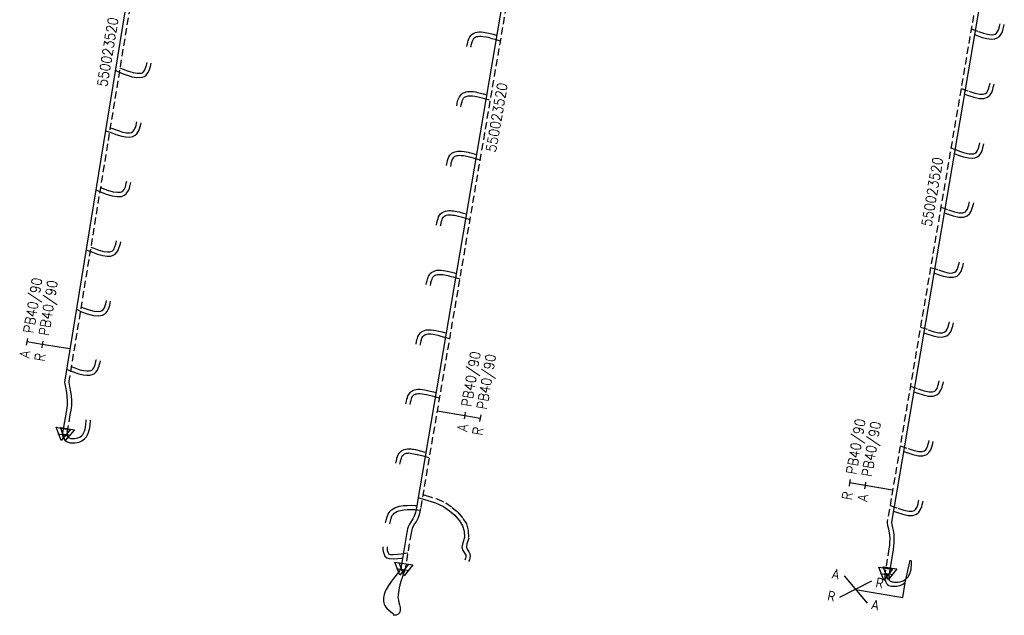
# Model space of a CAD drawing. Header units: millimetres. Extents: x 0 to 118212815, y 0 to 488348790.
# Tile 58 of 143: x 116047878 to 116135872, y 487550321 to 487603559. Entities that reach past the tile are written whole.
import ezdxf
from ezdxf.enums import TextEntityAlignment as Align

# ---------------------------------------------------------------- set-up
doc = ezdxf.new("R2010")
doc.units = ezdxf.units.MM
doc.header["$LTSCALE"] = 200
doc.linetypes.add('HIDDEN2', pattern=[4.7625, 3.175, -1.5875])
for name, color, linetype in [('WW-C-mof', 7, 'Continuous'), ('WW-C-VERLOOP', 7, 'Continuous'), ('WW-I-diam', 7, 'Continuous'), ('WW-I-info', 7, 'Continuous'), ('WW-I-leidingkruis', 7, 'Continuous'), ('WW-L-aanvoer', 3, 'Continuous'), ('WW-L-retour', 3, 'HIDDEN2')]:
    doc.layers.add(name, color=color, linetype=linetype)
doc.styles.add('DIN17', font='ROMANS.SHX', dxfattribs={"width": 0.9})
doc.styles.add('ISOCP', font='ISOCP.SHX')

# ---------------------------------------------------------------- blocks, each defined once
blk = doc.blocks.new('LR-ldkruis')
at = {"color": 0, "linetype": 'ByBlock', "lineweight": -2}
for p, q in [((2.5, 2), (-2.5, -2)), ((-2.5, 2), (2.5, -2))]:
    blk.add_line(p, q, dxfattribs=at)
at = {"color": 0, "linetype": 'ByBlock', "lineweight": -2, "style": 'ISOCP'}
for tag, p in [('*1', (-4, 2)), ('*3', (4, 2)), ('*2', (-4, -2)), ('*4', (4, -2))]:
    blk.add_attdef(tag, text='', height=1.8, dxfattribs=at).set_placement(p, align=Align.MIDDLE)
blk = doc.blocks.new('LR-DIAB2')
at = {"color": 0, "linetype": 'Continuous', "lineweight": -3}
blk.add_line((0, 5), (0, 7.8), dxfattribs=at)
at = {"color": 0, "lineweight": -3}
blk.add_line((0, 0), (0, 5), dxfattribs=at)
for points in [[(0.61, 7.8), (0, 7.8), (-0.61, 7.8)], [(0.61, 5), (0, 5), (-0.61, 5)]]:
    blk.add_lwpolyline(points, dxfattribs=at)
at = {"color": 1, "lineweight": -3, "style": 'DIN17', "width": 0.9}
for tag, p in [('*1', (-1.61, 7.8)), ('*2', (-1.61, 5.02))]:
    blk.add_attdef(tag, text='', height=1.8, dxfattribs=at).set_placement(p, align=Align.MIDDLE_RIGHT)
for tag, p in [('*11', (1.61, 7.8)), ('*12', (1.61, 5))]:
    blk.add_attdef(tag, text='', height=1.8, dxfattribs=at).set_placement(p, align=Align.MIDDLE_LEFT)
blk = doc.blocks.new('LR-DIAO2')
at = {"color": 0, "lineweight": -3}
blk.add_line((0, 0), (0, -5), dxfattribs=at)
at = {"color": 0, "linetype": 'Continuous', "lineweight": -3}
blk.add_line((0, -5), (0, -7.8), dxfattribs=at)
at = {"color": 0, "lineweight": -3}
for points in [[(0.61, -5), (0, -5), (-0.61, -5)], [(0.61, -7.8), (0, -7.8), (-0.61, -7.8)]]:
    blk.add_lwpolyline(points, dxfattribs=at)
at = {"color": 1, "lineweight": -3, "style": 'DIN17', "width": 0.9}
for tag, p in [('*1', (-1.61, -5)), ('*2', (-1.61, -7.78))]:
    blk.add_attdef(tag, text='', height=1.8, dxfattribs=at).set_placement(p, align=Align.MIDDLE_RIGHT)
for tag, p in [('*11', (1.61, -5)), ('*12', (1.61, -7.8))]:
    blk.add_attdef(tag, text='', height=1.8, dxfattribs=at).set_placement(p, align=Align.MIDDLE_LEFT)
blk = doc.blocks.new('LR-hyp')
at = {"color": 7, "linetype": 'ByBlock', "lineweight": -3, "style": 'DIN17', "width": 0.9}
blk.add_attdef('*1', text='', height=1.8, dxfattribs=at).set_placement((0, 0), align=Align.MIDDLE)
at = {"color": 7, "linetype": 'ByBlock', "lineweight": -2, "style": 'DIN17', "width": 0.9, "flags": 1}
blk.add_attdef('*2', text='', height=1.8, dxfattribs=at).set_placement((0, -5), align=Align.MIDDLE)
blk = doc.blocks.new('LR-VERL')
at = {"color": 0, "linetype": 'ByBlock', "lineweight": -2}
blk.add_lwpolyline([(1.08, 0), (-1.08, -1.25), (-1.08, 1.25)], close=True, dxfattribs=at)
blk = doc.blocks.new('LR-mof')
at = {"color": 0, "linetype": 'ByBlock', "lineweight": -2}
blk.add_line((0, -0.75), (0, 0.75), dxfattribs=at)

msp = doc.modelspace()

# ---------------------------------------------------------------- linework, layer by layer
at = {"layer": 'WW-I-info'}
for p, q in [((116126792, 487551905), (116127022, 487553229)), ((116122579, 487552636), (116126792, 487551905))]:
    msp.add_line(p, q, dxfattribs=at)
at = {"layer": 'WW-L-aanvoer'}
for p, q in [((116059333, 487616959), (116051908, 487571333)), ((116134620, 487610479), (116125792, 487558660)), ((116091767, 487609487), (116083326, 487559947)), ((116135808, 487602847), (116135872, 487603115)), ((116088108, 487602039), (116088223, 487602183)), ((116088223, 487602183), (116088324, 487602272)), ((116088324, 487602272), (116088449, 487602351)), ((116088449, 487602351), (116088604, 487602407)), ((116088604, 487602407), (116088769, 487602446)), ((116088769, 487602446), (116088952, 487602464)), ((116088952, 487602464), (116089129, 487602463)), ((116089129, 487602463), (116089325, 487602444)), ((116089325, 487602444), (116089618, 487602398)), ((116089618, 487602398), (116089819, 487602360)), ((116089819, 487602360), (116090192, 487602256)), ((116090192, 487602256), (116090449, 487602178)), ((116090449, 487602178), (116090518, 487602158)), ((116133216, 487602235), (116133443, 487602156)), ((116133443, 487602156), (116133905, 487601981)), ((116135429, 487602059), (116135562, 487602225)), ((116135562, 487602225), (116135673, 487602428)), ((116135673, 487602428), (116135743, 487602625)), ((116135743, 487602625), (116135808, 487602847)), ((116087836, 487601175), (116087892, 487601444)), ((116087892, 487601444), (116087956, 487601683)), ((116087956, 487601683), (116088017, 487601859)), ((116088017, 487601859), (116088108, 487602039)), ((116133905, 487601981), (116134308, 487601879)), ((116134308, 487601879), (116134717, 487601829)), ((116134717, 487601829), (116135022, 487601850)), ((116135022, 487601850), (116135244, 487601934)), ((116135244, 487601934), (116135429, 487602059)), ((116059565, 487599372), (116059629, 487599665)), ((116056416, 487599032), (116057034, 487598763)), ((116057034, 487598763), (116057489, 487598590)), ((116057489, 487598590), (116057944, 487598460)), ((116059035, 487598483), (116059185, 487598612)), ((116059185, 487598612), (116059341, 487598816)), ((116059341, 487598816), (116059454, 487599028)), ((116059454, 487599028), (116059565, 487599372)), ((116057944, 487598460), (116058355, 487598393)), ((116058355, 487598393), (116058818, 487598415)), ((116058818, 487598415), (116059035, 487598483)), ((116134933, 487597664), (116134964, 487597795)), ((116087259, 487596794), (116087350, 487596893)), ((116087350, 487596893), (116087424, 487596950)), ((116087424, 487596950), (116087522, 487597013)), ((116087522, 487597013), (116087647, 487597065)), ((116087647, 487597065), (116087784, 487597105)), ((116087784, 487597105), (116087912, 487597131)), ((116087912, 487597131), (116088034, 487597141)), ((116088034, 487597141), (116088206, 487597142)), ((116088206, 487597142), (116088397, 487597126)), ((116088397, 487597126), (116088602, 487597098)), ((116088602, 487597098), (116088780, 487597063)), ((116088780, 487597063), (116089068, 487596997)), ((116089068, 487596997), (116089310, 487596930)), ((116089310, 487596930), (116089613, 487596844)), ((116132308, 487596909), (116132593, 487596814)), ((116132593, 487596814), (116133146, 487596629)), ((116134383, 487596635), (116134583, 487596811)), ((116134583, 487596811), (116134742, 487597042)), ((116134742, 487597042), (116134844, 487597328)), ((116134844, 487597328), (116134890, 487597497)), ((116134890, 487597497), (116134933, 487597664)), ((116086930, 487595846), (116086966, 487596022)), ((116086966, 487596022), (116086986, 487596126)), ((116086986, 487596126), (116087044, 487596362)), ((116087044, 487596362), (116087093, 487596497)), ((116087093, 487596497), (116087174, 487596673)), ((116087174, 487596673), (116087259, 487596794)), ((116133146, 487596629), (116133642, 487596519)), ((116133642, 487596519), (116134048, 487596526)), ((116134048, 487596526), (116134383, 487596635)), ((116058654, 487594005), (116058695, 487594212)), ((116058695, 487594212), (116058724, 487594347)), ((116055536, 487593624), (116056054, 487593463)), ((116056054, 487593463), (116056474, 487593310)), ((116056474, 487593310), (116057007, 487593150)), ((116058200, 487593240), (116058335, 487593363)), ((116058335, 487593363), (116058441, 487593491)), ((116058441, 487593491), (116058530, 487593665)), ((116058530, 487593665), (116058580, 487593795)), ((116058580, 487593795), (116058654, 487594005)), ((116057007, 487593150), (116057367, 487593078)), ((116057367, 487593078), (116057725, 487593064)), ((116057725, 487593064), (116058000, 487593126)), ((116058000, 487593126), (116058200, 487593240)), ((116133964, 487592079), (116134056, 487592467)), ((116086332, 487591447), (116086413, 487591541)), ((116086413, 487591541), (116086506, 487591621)), ((116086506, 487591621), (116086615, 487591694)), ((116086615, 487591694), (116086773, 487591757)), ((116086773, 487591757), (116086906, 487591791)), ((116086906, 487591791), (116087037, 487591809)), ((116087037, 487591809), (116087175, 487591818)), ((116087175, 487591818), (116087341, 487591813)), ((116087341, 487591813), (116087585, 487591789)), ((116087585, 487591789), (116087766, 487591761)), ((116087766, 487591761), (116087944, 487591719)), ((116087944, 487591719), (116088049, 487591691)), ((116088049, 487591691), (116088292, 487591627)), ((116088292, 487591627), (116088500, 487591572)), ((116088500, 487591572), (116088705, 487591517)), ((116131401, 487591582), (116131449, 487591564)), ((116131449, 487591564), (116131847, 487591426)), ((116133656, 487591457), (116133807, 487591652)), ((116133807, 487591652), (116133902, 487591853)), ((116133902, 487591853), (116133964, 487592079)), ((116086023, 487590522), (116086055, 487590688)), ((116086055, 487590688), (116086073, 487590789)), ((116086073, 487590789), (116086116, 487590959)), ((116086116, 487590959), (116086181, 487591162)), ((116086181, 487591162), (116086241, 487591300)), ((116086241, 487591300), (116086332, 487591447)), ((116131847, 487591426), (116132225, 487591297)), ((116132225, 487591297), (116132672, 487591198)), ((116132672, 487591198), (116132996, 487591181)), ((116132996, 487591181), (116133246, 487591211)), ((116133246, 487591211), (116133467, 487591311)), ((116133467, 487591311), (116133656, 487591457)), ((116057775, 487588879), (116057815, 487589020)), ((116054679, 487588361), (116055090, 487588162)), ((116055090, 487588162), (116055595, 487587974)), ((116057405, 487587990), (116057527, 487588165)), ((116057527, 487588165), (116057617, 487588327)), ((116057617, 487588327), (116057681, 487588495)), ((116057681, 487588495), (116057724, 487588654)), ((116057724, 487588654), (116057775, 487588879)), ((116055595, 487587974), (116056146, 487587810)), ((116056146, 487587810), (116056583, 487587751)), ((116056583, 487587751), (116056962, 487587760)), ((116056962, 487587760), (116057241, 487587864)), ((116057241, 487587864), (116057405, 487587990)), ((116133104, 487587058), (116133134, 487587189)), ((116085497, 487586206), (116085630, 487586319)), ((116085630, 487586319), (116085774, 487586397)), ((116085774, 487586397), (116085931, 487586454)), ((116085931, 487586454), (116086086, 487586481)), ((116086086, 487586481), (116086227, 487586490)), ((116086227, 487586490), (116086369, 487586494)), ((116086369, 487586494), (116086498, 487586487)), ((116086498, 487586487), (116086639, 487586471)), ((116086639, 487586471), (116086802, 487586449)), ((116086802, 487586449), (116086937, 487586420)), ((116086937, 487586420), (116087153, 487586372)), ((116087153, 487586372), (116087425, 487586304)), ((116087425, 487586304), (116087656, 487586235)), ((116130500, 487586295), (116130763, 487586208)), ((116132753, 487586205), (116132912, 487586436)), ((116132912, 487586436), (116133014, 487586722)), ((116133014, 487586722), (116133061, 487586891)), ((116133061, 487586891), (116133104, 487587058)), ((116085116, 487585202), (116085166, 487585438)), ((116085166, 487585438), (116085212, 487585638)), ((116085212, 487585638), (116085262, 487585800)), ((116085262, 487585800), (116085317, 487585936)), ((116085317, 487585936), (116085395, 487586087)), ((116085395, 487586087), (116085497, 487586206)), ((116087656, 487586235), (116087798, 487586194)), ((116130763, 487586208), (116131316, 487586023)), ((116131316, 487586023), (116131812, 487585913)), ((116131812, 487585913), (116132218, 487585920)), ((116132218, 487585920), (116132553, 487586029)), ((116132553, 487586029), (116132753, 487586205)), ((116056878, 487583557), (116056910, 487583706)), ((116053804, 487582984), (116054381, 487582773)), ((116054381, 487582773), (116054842, 487582610)), ((116056412, 487582614), (116056590, 487582807)), ((116056590, 487582807), (116056672, 487582954)), ((116056672, 487582954), (116056751, 487583130)), ((116056751, 487583130), (116056826, 487583380)), ((116056826, 487583380), (116056878, 487583557)), ((116054842, 487582610), (116055302, 487582468)), ((116055302, 487582468), (116055688, 487582414)), ((116055688, 487582414), (116055980, 487582419)), ((116055980, 487582419), (116056183, 487582473)), ((116056183, 487582473), (116056412, 487582614)), ((116084680, 487580969), (116084846, 487581064)), ((116084846, 487581064), (116084972, 487581114)), ((116084972, 487581114), (116085166, 487581160)), ((116085166, 487581160), (116085375, 487581178)), ((116085375, 487581178), (116085534, 487581174)), ((116085534, 487581174), (116085758, 487581150)), ((116085758, 487581150), (116085923, 487581121)), ((116085923, 487581121), (116086216, 487581059)), ((116086216, 487581059), (116086511, 487580985)), ((116086511, 487580985), (116086711, 487580929)), ((116131848, 487580825), (116132008, 487581055)), ((116132008, 487581055), (116132110, 487581341)), ((116132110, 487581341), (116132156, 487581511)), ((116132156, 487581511), (116132199, 487581677)), ((116132199, 487581677), (116132230, 487581808)), ((116084243, 487580041), (116084262, 487580133)), ((116084262, 487580133), (116084319, 487580355)), ((116084319, 487580355), (116084373, 487580510)), ((116084373, 487580510), (116084427, 487580649)), ((116084427, 487580649), (116084487, 487580758)), ((116084487, 487580758), (116084572, 487580864)), ((116084572, 487580864), (116084680, 487580969)), ((116086711, 487580929), (116086893, 487580880)), ((116129584, 487580919), (116129859, 487580827)), ((116129859, 487580827), (116130412, 487580642)), ((116130412, 487580642), (116130908, 487580532)), ((116130908, 487580532), (116131314, 487580539)), ((116131314, 487580539), (116131649, 487580648)), ((116131649, 487580648), (116131848, 487580825)), ((116084211, 487579876), (116084243, 487580041)), ((116055941, 487578054), (116056004, 487578388)), ((116052943, 487577693), (116053402, 487577461)), ((116053402, 487577461), (116053893, 487577280)), ((116055541, 487577308), (116055696, 487577475)), ((116055696, 487577475), (116055791, 487577659)), ((116055791, 487577659), (116055874, 487577870)), ((116055874, 487577870), (116055941, 487578054)), ((116053893, 487577280), (116054466, 487577129)), ((116054466, 487577129), (116054921, 487577079)), ((116054921, 487577079), (116055278, 487577146)), ((116055278, 487577146), (116055541, 487577308)), ((116083772, 487575646), (116083903, 487575729)), ((116083903, 487575729), (116084050, 487575791)), ((116084050, 487575791), (116084198, 487575828)), ((116084198, 487575828), (116084360, 487575847)), ((116084360, 487575847), (116084497, 487575851)), ((116084497, 487575851), (116084644, 487575845)), ((116084644, 487575845), (116084891, 487575817)), ((116084891, 487575817), (116085059, 487575787)), ((116085059, 487575787), (116085349, 487575722)), ((116085349, 487575722), (116085622, 487575650)), ((116130950, 487575485), (116131109, 487575716)), ((116131109, 487575716), (116131211, 487576002)), ((116131211, 487576002), (116131258, 487576171)), ((116131258, 487576171), (116131301, 487576338)), ((116131301, 487576338), (116131331, 487576469)), ((116083353, 487574796), (116083384, 487574946)), ((116083384, 487574946), (116083417, 487575064)), ((116083417, 487575064), (116083471, 487575231)), ((116083471, 487575231), (116083524, 487575339)), ((116083524, 487575339), (116083598, 487575461)), ((116083598, 487575461), (116083688, 487575577)), ((116083688, 487575577), (116083772, 487575646)), ((116085622, 487575650), (116085935, 487575556)), ((116085935, 487575556), (116085984, 487575542)), ((116128675, 487575583), (116128960, 487575488)), ((116128960, 487575488), (116129513, 487575303)), ((116129513, 487575303), (116130009, 487575193)), ((116130009, 487575193), (116130415, 487575200)), ((116130415, 487575200), (116130750, 487575309)), ((116130750, 487575309), (116130950, 487575485)), ((116083303, 487574555), (116083353, 487574796)), ((116055094, 487573050), (116055097, 487573060)), ((116052070, 487572325), (116052321, 487572204)), ((116052321, 487572204), (116052666, 487572077)), ((116054695, 487572058), (116054824, 487572232)), ((116054824, 487572232), (116054904, 487572401)), ((116054904, 487572401), (116054987, 487572624)), ((116054987, 487572624), (116055023, 487572768)), ((116055023, 487572768), (116055060, 487572908)), ((116055060, 487572908), (116055094, 487573050)), ((116051908, 487571333), (116051892, 487571119)), ((116052666, 487572077), (116053156, 487571908)), ((116053156, 487571908), (116053554, 487571818)), ((116053554, 487571818), (116053869, 487571779)), ((116053869, 487571779), (116054145, 487571786)), ((116054145, 487571786), (116054361, 487571832)), ((116054361, 487571832), (116054545, 487571917)), ((116054545, 487571917), (116054695, 487572058)), ((116051892, 487571119), (116051929, 487570870)), ((116051929, 487570870), (116051965, 487570706)), ((116051965, 487570706), (116052058, 487570226)), ((116083004, 487570405), (116083161, 487570472)), ((116083161, 487570472), (116083300, 487570505)), ((116083300, 487570505), (116083470, 487570525)), ((116083470, 487570525), (116083654, 487570528)), ((116083654, 487570528), (116083886, 487570504)), ((116083886, 487570504), (116084097, 487570470)), ((116084097, 487570470), (116084312, 487570426)), ((116084312, 487570426), (116084549, 487570369)), ((116130045, 487570201), (116130205, 487570432)), ((116130205, 487570432), (116130307, 487570718)), ((116130307, 487570718), (116130353, 487570887)), ((116130353, 487570887), (116130396, 487571054)), ((116130396, 487571054), (116130426, 487571185)), ((116052058, 487570226), (116052102, 487569919)), ((116052102, 487569919), (116052125, 487569458)), ((116082443, 487569462), (116082484, 487569632)), ((116082484, 487569632), (116082523, 487569777)), ((116082523, 487569777), (116082580, 487569928)), ((116082580, 487569928), (116082640, 487570051)), ((116082640, 487570051), (116082703, 487570149)), ((116082703, 487570149), (116082771, 487570235)), ((116082771, 487570235), (116082876, 487570329)), ((116082876, 487570329), (116083004, 487570405)), ((116084549, 487570369), (116084849, 487570294)), ((116084849, 487570294), (116085078, 487570228)), ((116127775, 487570297), (116128056, 487570204)), ((116128056, 487570204), (116128608, 487570019)), ((116128608, 487570019), (116129104, 487569909)), ((116129104, 487569909), (116129511, 487569916)), ((116129511, 487569916), (116129845, 487570025)), ((116129845, 487570025), (116130045, 487570201)), ((116052088, 487568842), (116051995, 487568296)), ((116052116, 487569131), (116052088, 487568842)), ((116052125, 487569458), (116052116, 487569131)), ((116082397, 487569230), (116082443, 487569462)), ((116051995, 487568296), (116051667, 487566486)), ((116054091, 487566871), (116054141, 487567090)), ((116054141, 487567090), (116054162, 487567353)), ((116054162, 487567353), (116054195, 487567699)), ((116054195, 487567699), (116054198, 487567764)), ((116051667, 487566486), (116051666, 487566481)), ((116051666, 487566481), (116051769, 487566188)), ((116051769, 487566188), (116051916, 487565979)), ((116053440, 487565925), (116053682, 487566091)), ((116053682, 487566091), (116053846, 487566274)), ((116053846, 487566274), (116053933, 487566443)), ((116053933, 487566443), (116054034, 487566657)), ((116054034, 487566657), (116054091, 487566871)), ((116051916, 487565979), (116052132, 487565825)), ((116052132, 487565825), (116052388, 487565752)), ((116052388, 487565752), (116052620, 487565734)), ((116052620, 487565734), (116052821, 487565739)), ((116052821, 487565739), (116053186, 487565810)), ((116053186, 487565810), (116053440, 487565925)), ((116082111, 487565086), (116082250, 487565143)), ((116082250, 487565143), (116082377, 487565175)), ((116082377, 487565175), (116082535, 487565200)), ((116082535, 487565200), (116082665, 487565210)), ((116082665, 487565210), (116082851, 487565198)), ((116082851, 487565198), (116082979, 487565181)), ((116082979, 487565181), (116083068, 487565168)), ((116083068, 487565168), (116083253, 487565138)), ((116083253, 487565138), (116083992, 487564946)), ((116129298, 487565099), (116129400, 487565385)), ((116129400, 487565385), (116129446, 487565554)), ((116129446, 487565554), (116129489, 487565721)), ((116129489, 487565721), (116129519, 487565852)), ((116081539, 487564143), (116081580, 487564312)), ((116081580, 487564312), (116081597, 487564379)), ((116081597, 487564379), (116081640, 487564508)), ((116081640, 487564508), (116081698, 487564657)), ((116081698, 487564657), (116081740, 487564729)), ((116081740, 487564729), (116081791, 487564819)), ((116081791, 487564819), (116081899, 487564943)), ((116081899, 487564943), (116081989, 487565017)), ((116081989, 487565017), (116082111, 487565086)), ((116083992, 487564946), (116084169, 487564895)), ((116126866, 487564965), (116127149, 487564871)), ((116127149, 487564871), (116127702, 487564686)), ((116127702, 487564686), (116128197, 487564576)), ((116128197, 487564576), (116128604, 487564583)), ((116128604, 487564583), (116128939, 487564692)), ((116128939, 487564692), (116129138, 487564868)), ((116129138, 487564868), (116129298, 487565099)), ((116081490, 487563907), (116081515, 487564029)), ((116081515, 487564029), (116081539, 487564143)), ((116083479, 487560840), (116084066, 487560680)), ((116081248, 487559841), (116081412, 487559939)), ((116081412, 487559939), (116081634, 487560019)), ((116081634, 487560019), (116081821, 487560072)), ((116081821, 487560072), (116082164, 487560140)), ((116082164, 487560140), (116082508, 487560150)), ((116082508, 487560150), (116082916, 487560154)), ((116082916, 487560154), (116083196, 487560145)), ((116083196, 487560145), (116083358, 487560134)), ((116083326, 487559947), (116083247, 487559523)), ((116084066, 487560680), (116085042, 487560365)), ((116085042, 487560365), (116085758, 487560032)), ((116085758, 487560032), (116086282, 487559670)), ((116128395, 487559768), (116128497, 487560054)), ((116128497, 487560054), (116128543, 487560223)), ((116128543, 487560223), (116128586, 487560390)), ((116128586, 487560390), (116128616, 487560521)), ((116080636, 487558826), (116080711, 487559117)), ((116080711, 487559117), (116080801, 487559354)), ((116080801, 487559354), (116080899, 487559514)), ((116080899, 487559514), (116080993, 487559628)), ((116080993, 487559628), (116081109, 487559749)), ((116081109, 487559749), (116081248, 487559841)), ((116083137, 487559173), (116083003, 487558930)), ((116083247, 487559523), (116083137, 487559173)), ((116086282, 487559670), (116086758, 487559261)), ((116086758, 487559261), (116087173, 487558762)), ((116125959, 487559636), (116126246, 487559540)), ((116126246, 487559540), (116126799, 487559355)), ((116126799, 487559355), (116127294, 487559245)), ((116127294, 487559245), (116127701, 487559252)), ((116127701, 487559252), (116128036, 487559361)), ((116128036, 487559361), (116128235, 487559537)), ((116128235, 487559537), (116128395, 487559768)), ((116080584, 487558585), (116080636, 487558826)), ((116082605, 487558230), (116082542, 487558048)), ((116082711, 487558454), (116082605, 487558230)), ((116082849, 487558694), (116082711, 487558454)), ((116083003, 487558930), (116082849, 487558694)), ((116087173, 487558762), (116087448, 487558324)), ((116087448, 487558324), (116087591, 487557850)), ((116125792, 487558660), (116125790, 487558599)), ((116125790, 487558599), (116125818, 487558423)), ((116125818, 487558423), (116125880, 487558132)), ((116125880, 487558132), (116125934, 487557905)), ((116082476, 487557723), (116081974, 487554686)), ((116082542, 487558048), (116082476, 487557723)), ((116087619, 487557276), (116087478, 487556803)), ((116087591, 487557850), (116087619, 487557276)), ((116125934, 487557905), (116125985, 487557556)), ((116125985, 487557556), (116126009, 487557179)), ((116080337, 487556449), (116080332, 487556228)), ((116087478, 487556803), (116087404, 487556398)), ((116087404, 487556398), (116087490, 487556099)), ((116125976, 487556516), (116125926, 487556212)), ((116125997, 487556800), (116125976, 487556516)), ((116126009, 487557179), (116125997, 487556800)), ((116080332, 487556228), (116080359, 487556021)), ((116080359, 487556021), (116080508, 487555619)), ((116080508, 487555619), (116080682, 487555458)), ((116080682, 487555458), (116080911, 487555387)), ((116082039, 487555442), (116082101, 487555452)), ((116087490, 487556099), (116087600, 487555922)), ((116087600, 487555922), (116087698, 487555791)), ((116087698, 487555791), (116087749, 487555685)), ((116087748, 487555555), (116087706, 487555417)), ((116087761, 487555620), (116087748, 487555555)), ((116087749, 487555685), (116087761, 487555620)), ((116125926, 487556212), (116125577, 487554031)), ((116080911, 487555387), (116081267, 487555363)), ((116081267, 487555363), (116081677, 487555394)), ((116081677, 487555394), (116082039, 487555442)), ((116081974, 487554686), (116081935, 487554446)), ((116087706, 487555417), (116087646, 487555264)), ((116127533, 487554403), (116127562, 487554589)), ((116127562, 487554589), (116127577, 487554770)), ((116127577, 487554770), (116127588, 487555233)), ((116081840, 487554336), (116081281, 487553613)), ((116081880, 487554381), (116081840, 487554336)), ((116081909, 487554404), (116081880, 487554381)), ((116081924, 487554421), (116081909, 487554404)), ((116081934, 487554437), (116081924, 487554421)), ((116081935, 487554446), (116081934, 487554437)), ((116125557, 487553905), (116125546, 487553769)), ((116125546, 487553769), (116125547, 487553653)), ((116125577, 487554031), (116125557, 487553905)), ((116127180, 487553665), (116127269, 487553768)), ((116127269, 487553768), (116127339, 487553872)), ((116127339, 487553872), (116127418, 487554026)), ((116127418, 487554026), (116127494, 487554239)), ((116127494, 487554239), (116127533, 487554403)), ((116080838, 487552981), (116080643, 487552627)), ((116081110, 487553381), (116080838, 487552981)), ((116081281, 487553613), (116081110, 487553381)), ((116125547, 487553653), (116125556, 487553569)), ((116125556, 487553569), (116125586, 487553468)), ((116125586, 487553468), (116125612, 487553423)), ((116125612, 487553423), (116125664, 487553374)), ((116125664, 487553374), (116125747, 487553334)), ((116125747, 487553334), (116125835, 487553313)), ((116125835, 487553313), (116125941, 487553299)), ((116125941, 487553299), (116126059, 487553289)), ((116126059, 487553289), (116126213, 487553282)), ((116126213, 487553282), (116126389, 487553288)), ((116126389, 487553288), (116126573, 487553317)), ((116126573, 487553317), (116126707, 487553358)), ((116126707, 487553358), (116126832, 487553412)), ((116126832, 487553412), (116126933, 487553468)), ((116126933, 487553468), (116127066, 487553561)), ((116127066, 487553561), (116127180, 487553665)), ((116080414, 487552044), (116080390, 487551919)), ((116080452, 487552185), (116080414, 487552044)), ((116080553, 487552442), (116080452, 487552185)), ((116080643, 487552627), (116080553, 487552442)), ((116080390, 487551919), (116080378, 487551773)), ((116080378, 487551773), (116080382, 487551591)), ((116080382, 487551591), (116080418, 487551432)), ((116080418, 487551432), (116080455, 487551312)), ((116080455, 487551312), (116080522, 487551186)), ((116080522, 487551186), (116080604, 487551058)), ((116080604, 487551058), (116080730, 487550912)), ((116080730, 487550912), (116080863, 487550787)), ((116080863, 487550787), (116081052, 487550629)), ((116081052, 487550629), (116081156, 487550547)), ((116081156, 487550547), (116081283, 487550439))]:
    msp.add_line(p, q, dxfattribs=at)
at = {"layer": 'WW-L-retour'}
for p, q in [((116059708, 487616895), (116052283, 487571270)), ((116134242, 487610520), (116125413, 487558698)), ((116092142, 487609423), (116083700, 487559880)), ((116135441, 487602944), (116135502, 487603202)), ((116132917, 487602743), (116133573, 487602513)), ((116133573, 487602513), (116134019, 487602344)), ((116134019, 487602344), (116134378, 487602253)), ((116134378, 487602253), (116134727, 487602211)), ((116134727, 487602211), (116134940, 487602225)), ((116134940, 487602225), (116135068, 487602274)), ((116135068, 487602274), (116135168, 487602342)), ((116135168, 487602342), (116135245, 487602437)), ((116135245, 487602437), (116135326, 487602584)), ((116135326, 487602584), (116135382, 487602742)), ((116135382, 487602742), (116135441, 487602944)), ((116088208, 487601099), (116088261, 487601356)), ((116088261, 487601356), (116088320, 487601572)), ((116088320, 487601572), (116088367, 487601711)), ((116088367, 487601711), (116088429, 487601832)), ((116088429, 487601832), (116088499, 487601920)), ((116088499, 487601920), (116088553, 487601967)), ((116088553, 487601967), (116088618, 487602008)), ((116088618, 487602008), (116088712, 487602042)), ((116088712, 487602042), (116088831, 487602070)), ((116088831, 487602070), (116088970, 487602084)), ((116088970, 487602084), (116089109, 487602084)), ((116089109, 487602084), (116089277, 487602067)), ((116089277, 487602067), (116089553, 487602024)), ((116089553, 487602024), (116089732, 487601989)), ((116089732, 487601989), (116090087, 487601891)), ((116090087, 487601891), (116090342, 487601814)), ((116090342, 487601814), (116090822, 487601675)), ((116059103, 487599177), (116059198, 487599470)), ((116059198, 487599470), (116059257, 487599745)), ((116056839, 487599263), (116057178, 487599115)), ((116057178, 487599115), (116057609, 487598951)), ((116057609, 487598951), (116058027, 487598832)), ((116058027, 487598832), (116058377, 487598775)), ((116058377, 487598775), (116058751, 487598792)), ((116058751, 487598792), (116058847, 487598822)), ((116058847, 487598822), (116058907, 487598874)), ((116058907, 487598874), (116059021, 487599022)), ((116059021, 487599022), (116059103, 487599177)), ((116134523, 487597595), (116134564, 487597754)), ((116134564, 487597754), (116134594, 487597881)), ((116132008, 487597409), (116132713, 487597174)), ((116132713, 487597174), (116133248, 487596995)), ((116133248, 487596995), (116133680, 487596900)), ((116133680, 487596900), (116133985, 487596905)), ((116133985, 487596905), (116134190, 487596972)), ((116134190, 487596972), (116134296, 487597065)), ((116134296, 487597065), (116134401, 487597217)), ((116134401, 487597217), (116134481, 487597442)), ((116134481, 487597442), (116134523, 487597595)), ((116087302, 487595770), (116087338, 487595947)), ((116087338, 487595947), (116087358, 487596044)), ((116087358, 487596044), (116087409, 487596252)), ((116087409, 487596252), (116087445, 487596353)), ((116087445, 487596353), (116087504, 487596483)), ((116087504, 487596483), (116087555, 487596555)), ((116087555, 487596555), (116087607, 487596612)), ((116087607, 487596612), (116087643, 487596639)), ((116087643, 487596639), (116087700, 487596676)), ((116087700, 487596676), (116087774, 487596706)), ((116087774, 487596706), (116087874, 487596736)), ((116087874, 487596736), (116087964, 487596754)), ((116087964, 487596754), (116088051, 487596761)), ((116088051, 487596761), (116088191, 487596762)), ((116088191, 487596762), (116088357, 487596748)), ((116088357, 487596748), (116088540, 487596723)), ((116088540, 487596723), (116088700, 487596691)), ((116088700, 487596691), (116088975, 487596628)), ((116088975, 487596628), (116089208, 487596564)), ((116089208, 487596564), (116089917, 487596364)), ((116058286, 487594106), (116058323, 487594288)), ((116058323, 487594288), (116058352, 487594426)), ((116055964, 487593889), (116056175, 487593823)), ((116056175, 487593823), (116056594, 487593671)), ((116056594, 487593671), (116057099, 487593519)), ((116057099, 487593519), (116057412, 487593457)), ((116057412, 487593457), (116057690, 487593446)), ((116057690, 487593446), (116057861, 487593484)), ((116057861, 487593484), (116057975, 487593550)), ((116057975, 487593550), (116058060, 487593626)), ((116058060, 487593626), (116058122, 487593701)), ((116058122, 487593701), (116058182, 487593819)), ((116058182, 487593819), (116058223, 487593926)), ((116058223, 487593926), (116058286, 487594106)), ((116133595, 487592173), (116133687, 487592556)), ((116131104, 487592103), (116131579, 487591921)), ((116131579, 487591921), (116131971, 487591786)), ((116131971, 487591786), (116132328, 487591664)), ((116132328, 487591664), (116132723, 487591576)), ((116132723, 487591576), (116132984, 487591563)), ((116132984, 487591563), (116133143, 487591581)), ((116133143, 487591581), (116133270, 487591639)), ((116133270, 487591639), (116133386, 487591728)), ((116133386, 487591728), (116133482, 487591852)), ((116133482, 487591852), (116133544, 487591985)), ((116133544, 487591985), (116133595, 487592173)), ((116086428, 487590618), (116086445, 487590709)), ((116086445, 487590709), (116086482, 487590854)), ((116086482, 487590854), (116086537, 487591028)), ((116086537, 487591028), (116086578, 487591123)), ((116086578, 487591123), (116086639, 487591221)), ((116086639, 487591221), (116086683, 487591271)), ((116086683, 487591271), (116086736, 487591318)), ((116086736, 487591318), (116086793, 487591355)), ((116086793, 487591355), (116086891, 487591395)), ((116086891, 487591395), (116086980, 487591418)), ((116086980, 487591418), (116087075, 487591431)), ((116087075, 487591431), (116087181, 487591437)), ((116087181, 487591437), (116087317, 487591433)), ((116087317, 487591433), (116087538, 487591412)), ((116087538, 487591412), (116087694, 487591388)), ((116087694, 487591388), (116087818, 487591359)), ((116087818, 487591359), (116087951, 487591323)), ((116087951, 487591323), (116088196, 487591260)), ((116088196, 487591260), (116088402, 487591205)), ((116088402, 487591205), (116089010, 487591043)), ((116086396, 487590450), (116086428, 487590618)), ((116057355, 487588746), (116057407, 487588973)), ((116057407, 487588973), (116057449, 487589123)), ((116055100, 487588579), (116055240, 487588511)), ((116055240, 487588511), (116055716, 487588335)), ((116055716, 487588335), (116056226, 487588183)), ((116056226, 487588183), (116056604, 487588131)), ((116056604, 487588131), (116056889, 487588138)), ((116056889, 487588138), (116057054, 487588200)), ((116057054, 487588200), (116057127, 487588256)), ((116057127, 487588256), (116057204, 487588366)), ((116057204, 487588366), (116057271, 487588488)), ((116057271, 487588488), (116057319, 487588613)), ((116057319, 487588613), (116057355, 487588746)), ((116132693, 487586989), (116132735, 487587148)), ((116132735, 487587148), (116132764, 487587275)), ((116130200, 487586796), (116130884, 487586568)), ((116130884, 487586568), (116131418, 487586389)), ((116131418, 487586389), (116131850, 487586294)), ((116131850, 487586294), (116132155, 487586299)), ((116132155, 487586299), (116132361, 487586366)), ((116132361, 487586366), (116132467, 487586459)), ((116132467, 487586459), (116132571, 487586611)), ((116132571, 487586611), (116132652, 487586836)), ((116132652, 487586836), (116132693, 487586989)), ((116085537, 487585356), (116085579, 487585539)), ((116085579, 487585539), (116085621, 487585672)), ((116085621, 487585672), (116085663, 487585777)), ((116085663, 487585777), (116085713, 487585874)), ((116085713, 487585874), (116085766, 487585936)), ((116085766, 487585936), (116085846, 487586004)), ((116085846, 487586004), (116085930, 487586050)), ((116085930, 487586050), (116086029, 487586085)), ((116086029, 487586085), (116086131, 487586103)), ((116086131, 487586103), (116086245, 487586110)), ((116086245, 487586110), (116086363, 487586114)), ((116086363, 487586114), (116086465, 487586108)), ((116086465, 487586108), (116086593, 487586094)), ((116086593, 487586094), (116086737, 487586074)), ((116086737, 487586074), (116086857, 487586049)), ((116086857, 487586049), (116087065, 487586003)), ((116087065, 487586003), (116087325, 487585937)), ((116087325, 487585937), (116087549, 487585871)), ((116087549, 487585871), (116088101, 487585709)), ((116085488, 487585124), (116085537, 487585356)), ((116056461, 487583487), (116056509, 487583651)), ((116056509, 487583651), (116056538, 487583785)), ((116054230, 487583233), (116054510, 487583131)), ((116054510, 487583131), (116054961, 487582971)), ((116054961, 487582971), (116055385, 487582841)), ((116055385, 487582841), (116055711, 487582795)), ((116055711, 487582795), (116055927, 487582799)), ((116055927, 487582799), (116056031, 487582826)), ((116056031, 487582826), (116056169, 487582911)), ((116056169, 487582911), (116056280, 487583032)), ((116056280, 487583032), (116056333, 487583125)), ((116056333, 487583125), (116056395, 487583263)), ((116056395, 487583263), (116056461, 487583487)), ((116131830, 487581767), (116131860, 487581894)), ((116129284, 487581419), (116129979, 487581188)), ((116129979, 487581188), (116130513, 487581009)), ((116130513, 487581009), (116130946, 487580913)), ((116131251, 487580918), (116131456, 487580985)), ((116131456, 487580985), (116131562, 487581079)), ((116131562, 487581079), (116131667, 487581230)), ((116131667, 487581230), (116131747, 487581455)), ((116131747, 487581455), (116131789, 487581608)), ((116131789, 487581608), (116131830, 487581767)), ((116084632, 487580048), (116084683, 487580245)), ((116084683, 487580245), (116084729, 487580378)), ((116084729, 487580378), (116084772, 487580487)), ((116084772, 487580487), (116084805, 487580546)), ((116084805, 487580546), (116084854, 487580608)), ((116084854, 487580608), (116084911, 487580663)), ((116084911, 487580663), (116085011, 487580721)), ((116085011, 487580721), (116085087, 487580751)), ((116085087, 487580751), (116085226, 487580784)), ((116085226, 487580784), (116085386, 487580797)), ((116085386, 487580797), (116085509, 487580794)), ((116085509, 487580794), (116085706, 487580773)), ((116085706, 487580773), (116085851, 487580748)), ((116085851, 487580748), (116086131, 487580689)), ((116086131, 487580689), (116086413, 487580618)), ((116086413, 487580618), (116086610, 487580562)), ((116086610, 487580562), (116087198, 487580404)), ((116130946, 487580913), (116131251, 487580918)), ((116084584, 487579804), (116084616, 487579967)), ((116084616, 487579967), (116084632, 487580048)), ((116055573, 487578155), (116055631, 487578459)), ((116053363, 487577907), (116053554, 487577810)), ((116053554, 487577810), (116054007, 487577642)), ((116054007, 487577642), (116054535, 487577504)), ((116054535, 487577504), (116054907, 487577463)), ((116054907, 487577463), (116055139, 487577507)), ((116055139, 487577507), (116055298, 487577604)), ((116055298, 487577604), (116055382, 487577695)), ((116055382, 487577695), (116055444, 487577816)), ((116055444, 487577816), (116055518, 487578005)), ((116055518, 487578005), (116055573, 487578155)), ((116128375, 487576083), (116129081, 487575848)), ((116129081, 487575848), (116129615, 487575669)), ((116130558, 487575646), (116130664, 487575739)), ((116130664, 487575739), (116130768, 487575891)), ((116130768, 487575891), (116130849, 487576116)), ((116130849, 487576116), (116130890, 487576269)), ((116130890, 487576269), (116130931, 487576428)), ((116130931, 487576428), (116130961, 487576555)), ((116083725, 487574719), (116083754, 487574856)), ((116083754, 487574856), (116083781, 487574954)), ((116083781, 487574954), (116083824, 487575088)), ((116083824, 487575088), (116083858, 487575157)), ((116083858, 487575157), (116083912, 487575245)), ((116083912, 487575245), (116083962, 487575311)), ((116083962, 487575311), (116083995, 487575337)), ((116083995, 487575337), (116084079, 487575391)), ((116084079, 487575391), (116084170, 487575429)), ((116084170, 487575429), (116084267, 487575453)), ((116084267, 487575453), (116084388, 487575467)), ((116084388, 487575467), (116084495, 487575470)), ((116084495, 487575470), (116084615, 487575466)), ((116084615, 487575466), (116084835, 487575441)), ((116084835, 487575441), (116084984, 487575414)), ((116084984, 487575414), (116085259, 487575353)), ((116085259, 487575353), (116085518, 487575285)), ((116085518, 487575285), (116085828, 487575192)), ((116085828, 487575192), (116086287, 487575060)), ((116129615, 487575669), (116130047, 487575574)), ((116130047, 487575574), (116130352, 487575579)), ((116130352, 487575579), (116130558, 487575646)), ((116083675, 487574478), (116083725, 487574719)), ((116054694, 487573011), (116054725, 487573141)), ((116054725, 487573141), (116054729, 487573155)), ((116052491, 487572547), (116052794, 487572435)), ((116052794, 487572435), (116053260, 487572274)), ((116053260, 487572274), (116053619, 487572192)), ((116053619, 487572192), (116053887, 487572160)), ((116054101, 487572165), (116054241, 487572195)), ((116054241, 487572195), (116054329, 487572236)), ((116054329, 487572236), (116054410, 487572312)), ((116054410, 487572312), (116054497, 487572429)), ((116054497, 487572429), (116054554, 487572548)), ((116054554, 487572548), (116054620, 487572727)), ((116054620, 487572727), (116054652, 487572865)), ((116054652, 487572865), (116054694, 487573011)), ((116053887, 487572160), (116054101, 487572165)), ((116052283, 487571270), (116052274, 487571134)), ((116052274, 487571134), (116052303, 487570940)), ((116052303, 487570940), (116052337, 487570783)), ((116052337, 487570783), (116052433, 487570289)), ((116127475, 487570798), (116128176, 487570564)), ((116128176, 487570564), (116128710, 487570385)), ((116129653, 487570362), (116129759, 487570456)), ((116129759, 487570456), (116129864, 487570607)), ((116129864, 487570607), (116129944, 487570832)), ((116129944, 487570832), (116129986, 487570985)), ((116129986, 487570985), (116130027, 487571144)), ((116130027, 487571144), (116130056, 487571271)), ((116052433, 487570289), (116052481, 487569956)), ((116052481, 487569956), (116052505, 487569462)), ((116082814, 487569380), (116082852, 487569538)), ((116082852, 487569538), (116082885, 487569660)), ((116082885, 487569660), (116082930, 487569778)), ((116082930, 487569778), (116082972, 487569865)), ((116082972, 487569865), (116083012, 487569927)), ((116083012, 487569927), (116083048, 487569973)), ((116083048, 487569973), (116083102, 487570021)), ((116083102, 487570021), (116083177, 487570065)), ((116083177, 487570065), (116083280, 487570109)), ((116083280, 487570109), (116083367, 487570130)), ((116083367, 487570130), (116083495, 487570145)), ((116083495, 487570145), (116083637, 487570148)), ((116083637, 487570148), (116083836, 487570127)), ((116083836, 487570127), (116084029, 487570096)), ((116084029, 487570096), (116084230, 487570055)), ((116084230, 487570055), (116084458, 487570000)), ((116084458, 487570000), (116084750, 487569927)), ((116084750, 487569927), (116085381, 487569744)), ((116128710, 487570385), (116129143, 487570290)), ((116129143, 487570290), (116129447, 487570295)), ((116129447, 487570295), (116129653, 487570362)), ((116052465, 487568792), (116052369, 487568230)), ((116052495, 487569107), (116052465, 487568792)), ((116052505, 487569462), (116052495, 487569107)), ((116082770, 487569156), (116082814, 487569380)), ((116052369, 487568230), (116052051, 487566477)), ((116053816, 487567727), (116053819, 487567785)), ((116053675, 487566787), (116053722, 487566962)), ((116053722, 487566962), (116053764, 487567148)), ((116053764, 487567148), (116053784, 487567386)), ((116053784, 487567386), (116053816, 487567727)), ((116052051, 487566477), (116052051, 487566475)), ((116052051, 487566475), (116052097, 487566382)), ((116052097, 487566382), (116052190, 487566251)), ((116052190, 487566251), (116052299, 487566173)), ((116052299, 487566173), (116052455, 487566128)), ((116052455, 487566128), (116052630, 487566114)), ((116052630, 487566114), (116052780, 487566118)), ((116052780, 487566118), (116053069, 487566174)), ((116053069, 487566174), (116053253, 487566258)), ((116053253, 487566258), (116053429, 487566378)), ((116053429, 487566378), (116053531, 487566492)), ((116053531, 487566492), (116053593, 487566611)), ((116053593, 487566611), (116053675, 487566787)), ((116126566, 487565466), (116127269, 487565231)), ((116127269, 487565231), (116127803, 487565053)), ((116128852, 487565123), (116128957, 487565274)), ((116128957, 487565274), (116129037, 487565499)), ((116129037, 487565499), (116129079, 487565652)), ((116129079, 487565652), (116129120, 487565811)), ((116129120, 487565811), (116129149, 487565938)), ((116081948, 487564220), (116081962, 487564272)), ((116081962, 487564272), (116081997, 487564379)), ((116081997, 487564379), (116082040, 487564489)), ((116082040, 487564489), (116082070, 487564539)), ((116082070, 487564539), (116082103, 487564599)), ((116082103, 487564599), (116082164, 487564669)), ((116082164, 487564669), (116082204, 487564702)), ((116082204, 487564702), (116082278, 487564744)), ((116082278, 487564744), (116082369, 487564781)), ((116082369, 487564781), (116082453, 487564802)), ((116082453, 487564802), (116082580, 487564822)), ((116082580, 487564822), (116082667, 487564829)), ((116082667, 487564829), (116082784, 487564822)), ((116082784, 487564822), (116083431, 487564697)), ((116083431, 487564697), (116083657, 487564643)), ((116083657, 487564643), (116083825, 487564598)), ((116083825, 487564598), (116084473, 487564413)), ((116127803, 487565053), (116128236, 487564957)), ((116128236, 487564957), (116128540, 487564962)), ((116128540, 487564962), (116128746, 487565029)), ((116128746, 487565029), (116128852, 487565123)), ((116081862, 487563830), (116081887, 487563952)), ((116081887, 487563952), (116081910, 487564060)), ((116081910, 487564060), (116081948, 487564220)), ((116083911, 487561116), (116084174, 487561044)), ((116084174, 487561044), (116085181, 487560719)), ((116083700, 487559880), (116083616, 487559431)), ((116085181, 487560719), (116085947, 487560363)), ((116085947, 487560363), (116086515, 487559972)), ((116086515, 487559972), (116087030, 487559528)), ((116125658, 487560136), (116126366, 487559900)), ((116126366, 487559900), (116126900, 487559721)), ((116127949, 487559791), (116128054, 487559943)), ((116128054, 487559943), (116128134, 487560168)), ((116128134, 487560168), (116128176, 487560321)), ((116128176, 487560321), (116128217, 487560480)), ((116128217, 487560480), (116128246, 487560607)), ((116081005, 487558738), (116081074, 487559001)), ((116081074, 487559001), (116081144, 487559186)), ((116081144, 487559186), (116081209, 487559293)), ((116081209, 487559293), (116081277, 487559375)), ((116081277, 487559375), (116081354, 487559456)), ((116081354, 487559456), (116081450, 487559519)), ((116081450, 487559519), (116081575, 487559594)), ((116081575, 487559594), (116081751, 487559657)), ((116081751, 487559657), (116081910, 487559702)), ((116081910, 487559702), (116082207, 487559761)), ((116082207, 487559761), (116082515, 487559770)), ((116082515, 487559770), (116082912, 487559774)), ((116082912, 487559774), (116083177, 487559765)), ((116083177, 487559765), (116083673, 487559732)), ((116083489, 487559024), (116083329, 487558734)), ((116083616, 487559431), (116083489, 487559024)), ((116087030, 487559528), (116087482, 487558985)), ((116087482, 487558985), (116087797, 487558483)), ((116126900, 487559721), (116127333, 487559626)), ((116127333, 487559626), (116127637, 487559631)), ((116127637, 487559631), (116127843, 487559698)), ((116127843, 487559698), (116127949, 487559791)), ((116080955, 487558505), (116081005, 487558738)), ((116083048, 487558277), (116082957, 487558086)), ((116083173, 487558495), (116083048, 487558277)), ((116083329, 487558734), (116083173, 487558495)), ((116087797, 487558483), (116087968, 487557915)), ((116125413, 487558698), (116125409, 487558574)), ((116125409, 487558574), (116125445, 487558353)), ((116125445, 487558353), (116125510, 487558049)), ((116082849, 487557654), (116082349, 487554625)), ((116082909, 487557948), (116082849, 487557654)), ((116082957, 487558086), (116082909, 487557948)), ((116088002, 487557230), (116087848, 487556714)), ((116087968, 487557915), (116088002, 487557230)), ((116125510, 487558049), (116125560, 487557834)), ((116125560, 487557834), (116125607, 487557516)), ((116125607, 487557516), (116125629, 487557173)), ((116080716, 487556440), (116080712, 487556249)), ((116087848, 487556714), (116087794, 487556417)), ((116087794, 487556417), (116087841, 487556255)), ((116125598, 487556561), (116125551, 487556273)), ((116125618, 487556820), (116125598, 487556561)), ((116125629, 487557173), (116125618, 487556820)), ((116080712, 487556249), (116080730, 487556113)), ((116080730, 487556113), (116080832, 487555837)), ((116080832, 487555837), (116080877, 487555796)), ((116080877, 487555796), (116080981, 487555763)), ((116080981, 487555763), (116081266, 487555744)), ((116081266, 487555744), (116081638, 487555772)), ((116081638, 487555772), (116081982, 487555817)), ((116081982, 487555817), (116082563, 487555919)), ((116087841, 487556255), (116087914, 487556136)), ((116087914, 487556136), (116088024, 487555989)), ((116088024, 487555989), (116088112, 487555806)), ((116088117, 487555461), (116088065, 487555292)), ((116088112, 487555806), (116088149, 487555619)), ((116088149, 487555619), (116088117, 487555461)), ((116125551, 487556273), (116125187, 487553999)), ((116082349, 487554625), (116082310, 487554385)), ((116088065, 487555292), (116087999, 487555124)), ((116127258, 487554337), (116127367, 487554823)), ((116127367, 487554823), (116127466, 487555258)), ((116082061, 487553709), (116082031, 487553617)), ((116082075, 487553747), (116082061, 487553709)), ((116082089, 487553788), (116082075, 487553747)), ((116082132, 487553907), (116082089, 487553788)), ((116082188, 487554061), (116082132, 487553907)), ((116082227, 487554165), (116082188, 487554061)), ((116082263, 487554266), (116082227, 487554165)), ((116082276, 487554295), (116082263, 487554266)), ((116082294, 487554336), (116082276, 487554295)), ((116082305, 487554364), (116082294, 487554336)), ((116082309, 487554376), (116082305, 487554364)), ((116082310, 487554385), (116082309, 487554376)), ((116125181, 487553965), (116125177, 487553908)), ((116125177, 487553908), (116125182, 487553845)), ((116125187, 487553999), (116125181, 487553965)), ((116125182, 487553845), (116125187, 487553774)), ((116125187, 487553774), (116125195, 487553682)), ((116127067, 487553496), (116127122, 487553755)), ((116127122, 487553755), (116127189, 487554026)), ((116127189, 487554026), (116127258, 487554337)), ((116081816, 487552868), (116081804, 487552809)), ((116081826, 487552915), (116081816, 487552868)), ((116081837, 487552962), (116081826, 487552915)), ((116081846, 487552997), (116081837, 487552962)), ((116081862, 487553057), (116081846, 487552997)), ((116081886, 487553146), (116081862, 487553057)), ((116081903, 487553210), (116081886, 487553146)), ((116081917, 487553259), (116081903, 487553210)), ((116081940, 487553334), (116081917, 487553259)), ((116081966, 487553418), (116081940, 487553334)), ((116081978, 487553454), (116081966, 487553418)), ((116081994, 487553504), (116081978, 487553454)), ((116082031, 487553617), (116081994, 487553504)), ((116125195, 487553682), (116125206, 487553587)), ((116125206, 487553587), (116125226, 487553468)), ((116125226, 487553468), (116125269, 487553314)), ((116125269, 487553314), (116125327, 487553194)), ((116125327, 487553194), (116125429, 487553076)), ((116125429, 487553076), (116125554, 487552998)), ((116125554, 487552998), (116125661, 487552959)), ((116125661, 487552959), (116125785, 487552932)), ((116125785, 487552932), (116125936, 487552918)), ((116125936, 487552918), (116126080, 487552919)), ((116126080, 487552919), (116126254, 487552937)), ((116126254, 487552937), (116126548, 487552990)), ((116126548, 487552990), (116126760, 487553068)), ((116126760, 487553068), (116126906, 487553161)), ((116126906, 487553161), (116126983, 487553257)), ((116126983, 487553257), (116127036, 487553359)), ((116127036, 487553359), (116127067, 487553496)), ((116081694, 487552141), (116081682, 487551911)), ((116081747, 487552560), (116081694, 487552141)), ((116081804, 487552809), (116081747, 487552560)), ((116081682, 487551911), (116081725, 487551665)), ((116081725, 487551665), (116081768, 487551459)), ((116081768, 487551459), (116081824, 487551252)), ((116081824, 487551252), (116081875, 487551024)), ((116081412, 487550334), (116081263, 487550321)), ((116081509, 487550348), (116081412, 487550334)), ((116081581, 487550369), (116081509, 487550348)), ((116081648, 487550395), (116081581, 487550369)), ((116081711, 487550431), (116081648, 487550395)), ((116081774, 487550494), (116081711, 487550431)), ((116081818, 487550557), (116081774, 487550494)), ((116081848, 487550631), (116081818, 487550557)), ((116081879, 487550770), (116081848, 487550631)), ((116081875, 487551024), (116081889, 487550924)), ((116081889, 487550924), (116081879, 487550770))]:
    msp.add_line(p, q, dxfattribs=at)

# ---------------------------------------------------------------- block references
at = {"layer": 'WW-C-mof', "xscale": 500, "yscale": 500, "zscale": 500}
for p, rotation in [((116051667, 487566486), 259.7233), ((116052051, 487566477), 259.7233), ((116081935, 487554446), 260.8176), ((116082310, 487554385), 260.8176), ((116125187, 487553999), 260.9076000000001), ((116125577, 487554031), 260.9076000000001)]:
    msp.add_blockref('LR-mof', p, dxfattribs=dict(at, rotation=rotation))
at = {"layer": 'WW-C-VERLOOP', "linetype": 'Continuous', "xscale": 500, "yscale": 500, "zscale": 500}
for p, rotation in [((116051667, 487566486), 259.7233), ((116052051, 487566477), 259.7233), ((116081935, 487554446), 260.8176), ((116082310, 487554385), 260.8176), ((116125187, 487553999), 260.9076000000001), ((116125577, 487554031), 260.9076000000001)]:
    msp.add_blockref('LR-VERL', p, dxfattribs=dict(at, rotation=rotation))
at = {"layer": 'WW-I-diam', "linetype": 'Continuous', "xscale": 500, "yscale": 500, "zscale": 500}
for name, p, rotation, values in [('LR-DIAB2', (116052364, 487574132), 80.75691203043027, {'*1': 'A', '*11': 'PB40/90', '*2': 'R', '*12': 'PB40/90'}), ('LR-DIAO2', (116085185, 487568595), 80.3305917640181, {'*1': 'A', '*11': 'PB40/90', '*2': 'R', '*12': 'PB40/90'}), ('LR-DIAB2', (116125890, 487561498), 80.33191974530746, {'*1': 'R', '*11': 'PB40/90', '*2': 'A', '*12': 'PB40/90'})]:
    msp.add_blockref(name, p, dxfattribs=dict(at, rotation=rotation)).add_auto_attribs(values)
at = {"layer": 'WW-I-info', "linetype": 'Continuous'}
ref = msp.add_blockref('LR-hyp', (116055745, 487600673), dxfattribs=dict(at, xscale=500, yscale=500, zscale=500, rotation=80.66721814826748))
ref.add_attrib('*1', '550023520', dxfattribs={"layer": '0', "color": 0, "linetype": 'ByBlock', "lineweight": -3, "height": 900, "rotation": 80.66722, "style": 'DIN17', "width": 0.9}).set_placement((116055745, 487600673), align=Align.MIDDLE)
ref = msp.add_blockref('LR-hyp', (116090506, 487594824), dxfattribs=dict(at, xscale=500, yscale=500, zscale=500, rotation=91.24866989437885))
ref.add_attrib('*1', '550023520', dxfattribs={"layer": '0', "color": 0, "linetype": 'ByBlock', "lineweight": -3, "height": 900, "rotation": 80.33059, "style": 'DIN17', "width": 0.9}).set_placement((116090506, 487594824), align=Align.MIDDLE)
ref = msp.add_blockref('LR-hyp', (116129432, 487588175), dxfattribs=dict(at, xscale=500.0000000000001, yscale=500.0000000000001, zscale=500.0000000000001, rotation=80.31546585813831))
ref.add_attrib('*1', '550023520', dxfattribs={"layer": '0', "color": 0, "linetype": 'ByBlock', "lineweight": -3, "height": 900, "rotation": 80.31547, "style": 'DIN17', "width": 0.9}).set_placement((116129432, 487588175), align=Align.MIDDLE)
at = {"layer": 'WW-I-leidingkruis', "linetype": 'Continuous'}
ref = msp.add_blockref('LR-ldkruis', (116122579, 487552636), dxfattribs=dict(at, xscale=500, yscale=500, zscale=500, rotation=348.7201016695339))
ref.add_attrib('*1', 'A', dxfattribs={"layer": '0', "color": 1, "linetype": 'ByBlock', "lineweight": -2, "height": 900, "rotation": 348.7201, "style": 'ISOCP'}).set_placement((116120814, 487554008), align=Align.MIDDLE)
ref.add_attrib('*2', 'R', dxfattribs={"layer": '0', "color": 1, "linetype": 'ByBlock', "lineweight": -2, "height": 900, "rotation": 348.7201, "style": 'ISOCP'}).set_placement((116120422, 487552047), align=Align.MIDDLE)
ref.add_attrib('*3', 'R', dxfattribs={"layer": '0', "color": 1, "linetype": 'ByBlock', "lineweight": -2, "height": 900, "rotation": 348.7201, "style": 'ISOCP'}).set_placement((116124736, 487553226), align=Align.MIDDLE)
ref.add_attrib('*4', 'A', dxfattribs={"layer": '0', "color": 1, "linetype": 'ByBlock', "lineweight": -2, "height": 900, "rotation": 348.7201, "style": 'ISOCP'}).set_placement((116124345, 487551264), align=Align.MIDDLE)

doc.saveas('drawing.dxf')
